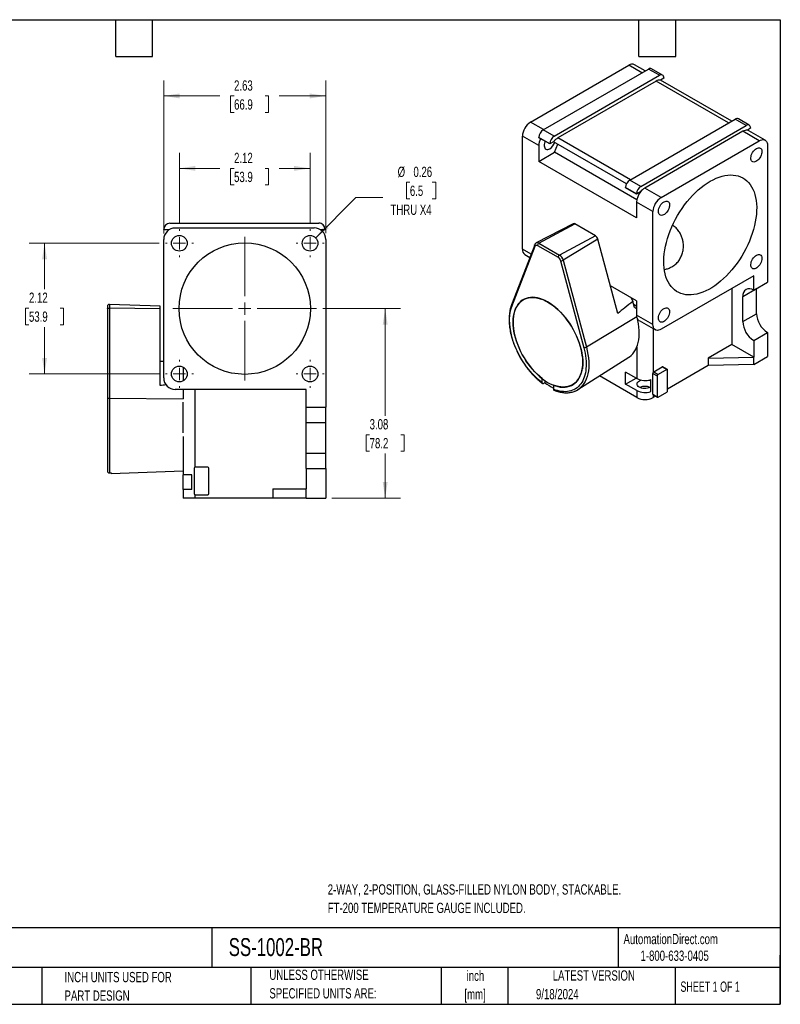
# Model space of a CAD drawing. Header units: inches. Extents: x 0.5 to 21.5, y 0.5 to 16.5.
# Tile 2 of 2: x 9.1 to 21.5, y 0.5 to 16.5. Entities that reach past the tile are written whole.
import ezdxf

# ---------------------------------------------------------------- set-up
doc = ezdxf.new("R2010")
doc.units = ezdxf.units.IN
doc.header["$LTSCALE"] = 2
doc.header["$MEASUREMENT"] = 0
doc.layers.add('TEXT', color=140, linetype='Continuous', lineweight=25)
doc.styles.add('SLDTEXTSTYLE0', font='TXT', dxfattribs={"width": 0.7})
doc.styles.add('SLDTEXTSTYLE1', font='TXT', dxfattribs={"width": 0.65})
doc.dimstyles.new('SLDDIMSTYLE0', dxfattribs={"dimtxt": 0.169922, "dimasz": 0.26, "dimexe": 0, "dimexo": 0.0625, "dimgap": 0.04248, "dimtad": 0, "dimtih": 1, "dimtoh": 1, "dimrnd": 1e-09, "dimzin": 12, "dimdsep": 46, "dimtxsty": 'SLDTEXTSTYLE0', "dimsah": 1, "dimcen": 0.09, "dimadec": 0, "dimazin": 3, "dimtfac": 1, "dimtofl": 0, "dimtmove": 0, "dimatfit": 3, "dimfxl": 0, "dimfrac": 2, "dimtolj": 1, "dimtzin": 12, "dimarcsym": 0})
doc.dimstyles.new('SLDDIMSTYLE3', dxfattribs={"dimtxt": 0.169922, "dimasz": 0.26, "dimexe": 0, "dimexo": 0.0625, "dimgap": 0.04248, "dimtad": 0, "dimtih": 1, "dimtoh": 1, "dimrnd": 1e-09, "dimdsep": 46, "dimtxsty": 'SLDTEXTSTYLE0', "dimsah": 1, "dimcen": 0, "dimadec": 0, "dimazin": 2, "dimtfac": 1, "dimtofl": 0, "dimtmove": 0, "dimatfit": 3, "dimfxl": 0, "dimfrac": 2, "dimtolj": 1, "dimtzin": 12, "dimarcsym": 0})

# ---------------------------------------------------------------- blocks, each defined once
blk = doc.blocks.new('_D_3')
at = {"color": 7, "linetype": 'Continuous', "lineweight": 0}
for p, q in [((11.406, 12.867), (9.293, 12.867)), ((9.543, 12.867), (9.543, 12.121)), ((9.29, 11.813), (9.233, 11.813)), ((9.233, 11.813), (9.233, 11.543)), ((9.795, 11.813), (9.852, 11.813)), ((9.852, 11.813), (9.852, 11.543)), ((9.233, 11.543), (9.29, 11.543)), ((9.852, 11.543), (9.795, 11.543)), ((9.543, 10.743), (9.543, 11.505)), ((11.406, 10.743), (9.293, 10.743))]:
    blk.add_line(p, q, dxfattribs=at)
at = {"color": 7, "linetype": 'Continuous', "lineweight": 18}
for points in [[(9.543, 12.867), (9.503, 12.607), (9.583, 12.607)], [(9.543, 10.743), (9.583, 11.003), (9.503, 11.003)]]:
    blk.add_solid(points, dxfattribs=at)
at = {"color": 7, "linetype": 'Continuous', "lineweight": 18, "char_height": 0.1667, "attachment_point": 1, "style": 'SLDTEXTSTYLE0'}
for s, insert in [('2.12', (9.29, 12.066)), ('53.9', (9.29, 11.758))]:
    blk.add_mtext(s, dxfattribs=dict(at, insert=insert))
blk = doc.blocks.new('_D_4')
at = {"color": 7, "linetype": 'Continuous', "lineweight": 0}
for p, q in [((11.734, 13.195), (11.734, 14.334)), ((13.858, 13.195), (13.858, 14.334)), ((11.734, 14.084), (12.393, 14.084)), ((12.623, 14.084), (12.566, 14.084)), ((12.566, 14.084), (12.566, 13.814)), ((13.128, 14.084), (13.185, 14.084)), ((13.185, 14.084), (13.185, 13.814)), ((13.858, 14.084), (13.358, 14.084)), ((12.566, 13.814), (12.623, 13.814)), ((13.185, 13.814), (13.128, 13.814))]:
    blk.add_line(p, q, dxfattribs=at)
at = {"color": 7, "linetype": 'Continuous', "lineweight": 18}
for points in [[(11.734, 14.084), (11.994, 14.044), (11.994, 14.124)], [(13.858, 14.084), (13.598, 14.124), (13.598, 14.044)]]:
    blk.add_solid(points, dxfattribs=at)
at = {"color": 7, "linetype": 'Continuous', "lineweight": 18, "char_height": 0.1667, "attachment_point": 1, "style": 'SLDTEXTSTYLE0'}
for s, insert in [('2.12', (12.623, 14.337)), ('53.9', (12.623, 14.028))]:
    blk.add_mtext(s, dxfattribs=dict(at, insert=insert))
blk = doc.blocks.new('_D_5')
at = {"color": 7, "linetype": 'Continuous', "lineweight": 0}
for p, q in [((15.48, 13.858), (15.423, 13.858)), ((15.423, 13.858), (15.423, 13.588)), ((15.844, 13.858), (15.901, 13.858)), ((15.901, 13.858), (15.901, 13.588)), ((13.949, 12.957), (14.603, 13.611)), ((14.603, 13.611), (15.04, 13.611)), ((15.423, 13.588), (15.48, 13.588)), ((15.901, 13.588), (15.844, 13.588))]:
    blk.add_line(p, q, dxfattribs=at)
at = {"color": 7, "linetype": 'Continuous', "lineweight": 18}
blk.add_solid([(13.949, 12.957), (14.161, 13.113), (14.105, 13.169)], dxfattribs=at)
at = {"color": 7, "linetype": 'Continuous', "lineweight": 18, "char_height": 0.1667, "attachment_point": 1, "style": 'SLDTEXTSTYLE0'}
for s, insert in [('%%c', (15.281, 14.111)), ('0.26', (15.538, 14.111)), ('6.5', (15.48, 13.803)), ('THRU X4', (15.165, 13.495))]:
    blk.add_mtext(s, dxfattribs=dict(at, insert=insert))
blk = doc.blocks.new('_D_6')
at = {"color": 7, "linetype": 'Continuous', "lineweight": 0}
for p, q in [((14.064, 11.805), (15.329, 11.805)), ((15.079, 11.805), (15.079, 10.064)), ((14.826, 9.756), (14.769, 9.756)), ((14.769, 9.756), (14.769, 9.486)), ((15.331, 9.756), (15.388, 9.756)), ((15.388, 9.756), (15.388, 9.486)), ((14.769, 9.486), (14.826, 9.486)), ((15.079, 8.726), (15.079, 9.448)), ((15.388, 9.486), (15.331, 9.486)), ((14.212, 8.726), (15.329, 8.726))]:
    blk.add_line(p, q, dxfattribs=at)
at = {"color": 7, "linetype": 'Continuous', "lineweight": 18}
for points in [[(15.079, 11.805), (15.039, 11.545), (15.119, 11.545)], [(15.079, 8.726), (15.119, 8.986), (15.039, 8.986)]]:
    blk.add_solid(points, dxfattribs=at)
at = {"color": 7, "linetype": 'Continuous', "lineweight": 18, "char_height": 0.1667, "attachment_point": 1, "style": 'SLDTEXTSTYLE0'}
for s, insert in [('3.08', (14.826, 10.009)), ('78.2', (14.826, 9.701))]:
    blk.add_mtext(s, dxfattribs=dict(at, insert=insert))
blk = doc.blocks.new('_D_7')
at = {"color": 7, "linetype": 'Continuous', "lineweight": 0}
for p, q in [((11.48, 13.028), (11.48, 15.511)), ((14.112, 13.03), (14.112, 15.511)), ((11.48, 15.261), (12.393, 15.261)), ((12.623, 15.261), (12.566, 15.261)), ((12.566, 15.261), (12.566, 14.991)), ((13.128, 15.261), (13.185, 15.261)), ((13.185, 15.261), (13.185, 14.991)), ((14.112, 15.261), (13.358, 15.261)), ((12.566, 14.991), (12.623, 14.991)), ((13.185, 14.991), (13.128, 14.991))]:
    blk.add_line(p, q, dxfattribs=at)
at = {"color": 7, "linetype": 'Continuous', "lineweight": 18}
for points in [[(11.48, 15.261), (11.74, 15.221), (11.74, 15.301)], [(14.112, 15.261), (13.852, 15.301), (13.852, 15.221)]]:
    blk.add_solid(points, dxfattribs=at)
at = {"color": 7, "linetype": 'Continuous', "lineweight": 18, "char_height": 0.1667, "attachment_point": 1, "style": 'SLDTEXTSTYLE0'}
for s, insert in [('2.63', (12.623, 15.514)), ('66.9', (12.623, 15.206))]:
    blk.add_mtext(s, dxfattribs=dict(at, insert=insert))
blk = doc.blocks.new('SW_CENTERMARKSYMBOL_0')
at = {"color": 0, "linetype": 'Continuous', "lineweight": 18}
for p, q in [((0, 0.2), (0, 0.228)), ((-0.2, 0), (-0.228, 0)), ((0, 0), (-0.1, 0)), ((0, 0), (0, 0.1)), ((0, 0), (0, -0.1)), ((0, 0), (0.1, 0)), ((0.2, 0), (0.228, 0)), ((0, -0.2), (0, -0.228))]:
    blk.add_line(p, q, dxfattribs=at)
blk = doc.blocks.new('SW_CENTERMARKSYMBOL_1')
at = {"color": 0, "linetype": 'Continuous', "lineweight": 18}
for p, q in [((0, 0.2), (0, 0.228)), ((-0.2, 0), (-0.228, 0)), ((0, 0), (-0.1, 0)), ((0, 0), (0, 0.1)), ((0, 0), (0, -0.1)), ((0, 0), (0.1, 0)), ((0.2, 0), (0.228, 0)), ((0, -0.2), (0, -0.228))]:
    blk.add_line(p, q, dxfattribs=at)
blk = doc.blocks.new('SW_CENTERMARKSYMBOL_2')
at = {"color": 0, "linetype": 'Continuous', "lineweight": 18}
for p, q in [((0, 0.2), (0, 0.228)), ((-0.2, 0), (-0.228, 0)), ((0, 0), (-0.1, 0)), ((0, 0), (0, 0.1)), ((0, 0), (0, -0.1)), ((0, 0), (0.1, 0)), ((0.2, 0), (0.228, 0)), ((0, -0.2), (0, -0.228))]:
    blk.add_line(p, q, dxfattribs=at)
blk = doc.blocks.new('SW_CENTERMARKSYMBOL_3')
at = {"color": 0, "linetype": 'Continuous', "lineweight": 18}
for p, q in [((0, 0.2), (0, 0.228)), ((-0.2, 0), (-0.228, 0)), ((0, 0), (-0.1, 0)), ((0, 0), (0, 0.1)), ((0, 0), (0, -0.1)), ((0, 0), (0.1, 0)), ((0.2, 0), (0.228, 0)), ((0, -0.2), (0, -0.228))]:
    blk.add_line(p, q, dxfattribs=at)
blk = doc.blocks.new('SW_CENTERMARKSYMBOL_4')
at = {"color": 0, "linetype": 'Continuous', "lineweight": 18}
for p, q in [((0, 0.2), (0, 1.168)), ((-0.2, 0), (-1.168, 0)), ((0, 0), (-0.1, 0)), ((0, 0), (0, 0.1)), ((0, 0), (0, -0.1)), ((0, 0), (0.1, 0)), ((0.2, 0), (1.168, 0)), ((0, -0.2), (0, -1.168))]:
    blk.add_line(p, q, dxfattribs=at)

msp = doc.modelspace()

# ---------------------------------------------------------------- linework, layer by layer
for p, q in [((17.441, 14.835), (19.038, 15.759)), ((17.646, 14.709), (19.357, 15.698)), ((19.249, 15.636), (19.038, 15.759)), ((19.304, 15.668), (19.131, 15.768)), ((19.535, 15.596), (19.357, 15.698)), ((19.585, 15.601), (19.407, 15.703)), ((17.824, 14.606), (19.535, 15.596)), ((19.606, 15.549), (19.554, 15.519)), ((19.606, 15.555), (19.606, 15.549)), ((19.482, 15.502), (17.885, 14.579)), ((20.66, 14.822), (19.482, 15.502)), ((20.711, 14.851), (19.554, 15.519)), ((19.056, 13.895), (20.768, 14.884)), ((20.946, 14.781), (20.768, 14.884)), ((20.996, 14.786), (20.818, 14.889)), ((17.653, 14.713), (17.441, 14.835)), ((19.235, 13.792), (20.946, 14.781)), ((21.017, 14.735), (20.965, 14.705)), ((21.017, 14.74), (21.017, 14.735)), ((17.309, 12.77), (17.309, 14.606)), ((17.574, 14.453), (17.309, 14.606)), ((17.753, 14.484), (17.575, 14.587)), ((17.575, 14.582), (17.575, 14.587)), ((17.753, 14.48), (17.575, 14.582)), ((17.824, 14.606), (17.646, 14.709)), ((19.063, 13.899), (17.885, 14.579)), ((20.893, 14.688), (19.296, 13.764)), ((21.159, 14.534), (20.893, 14.688)), ((20.966, 14.704), (20.965, 14.705)), ((21.253, 14.543), (20.987, 14.696)), ((17.574, 14.453), (17.574, 14.198)), ((17.816, 14.516), (17.753, 14.48)), ((17.753, 14.48), (17.753, 14.484)), ((19.001, 13.831), (17.816, 14.516)), ((17.831, 14.347), (17.882, 14.478)), ((19.562, 13.611), (21.159, 14.534)), ((21.291, 14.458), (21.291, 12.233)), ((17.574, 14.198), (17.831, 14.347)), ((19.169, 13.574), (17.831, 14.347)), ((19.165, 13.28), (17.574, 14.198)), ((19.164, 13.669), (18.986, 13.772)), ((18.986, 13.768), (18.986, 13.772)), ((19.164, 13.665), (18.986, 13.768)), ((19.235, 13.792), (19.056, 13.895)), ((19.562, 13.611), (19.296, 13.764)), ((19.226, 13.701), (19.164, 13.665)), ((19.164, 13.665), (19.164, 13.669)), ((19.227, 13.701), (19.226, 13.701)), ((19.43, 13.382), (19.165, 13.535)), ((19.165, 13.535), (19.165, 13.28)), ((19.43, 11.545), (19.43, 13.382)), ((11.58, 13.192), (14, 13.194)), ((18.132, 13.185), (17.534, 12.873)), ((17.578, 12.868), (18.162, 13.181)), ((18.495, 12.989), (18.162, 13.181)), ((11.48, 13.087), (11.48, 13.092)), ((11.569, 13.087), (11.48, 13.087)), ((11.667, 13.115), (13.925, 13.117)), ((14.1, 13.087), (14.027, 13.087)), ((14.1, 13.094), (14.1, 13.087)), ((18.495, 12.989), (17.911, 12.676)), ((11.48, 10.679), (11.48, 12.928)), ((14.112, 12.93), (14.112, 10.205)), ((17.508, 12.844), (17.131, 11.865)), ((17.138, 11.842), (17.515, 12.821)), ((17.556, 12.83), (17.889, 12.639)), ((17.578, 12.868), (17.911, 12.676)), ((18.537, 12.931), (17.972, 12.591)), ((18.858, 11.726), (18.537, 12.931)), ((17.449, 12.689), (17.309, 12.77)), ((17.348, 12.684), (17.429, 12.637)), ((17.93, 12.582), (18.307, 11.167)), ((17.972, 12.591), (18.349, 11.176)), ((21.068, 12.338), (19.562, 11.469)), ((21.068, 12.104), (21.068, 12.338)), ((19.165, 11.93), (18.738, 12.177)), ((21.068, 12.104), (21.291, 12.233)), ((20.714, 12.134), (20.714, 11.221)), ((20.891, 12.002), (21.115, 12.131)), ((20.891, 11.593), (20.891, 12.002)), ((21.115, 11.722), (21.115, 12.131)), ((10.597, 11.873), (10.597, 11.812)), ((11.422, 11.844), (10.597, 11.873)), ((11.422, 11.802), (11.422, 11.844)), ((19.129, 11.825), (19.104, 11.922)), ((19.165, 11.842), (19.117, 11.87)), ((19.165, 11.93), (19.165, 11.698)), ((10.565, 11.802), (10.565, 10.336)), ((10.597, 11.812), (10.597, 10.346)), ((11.422, 11.802), (10.597, 11.812)), ((11.422, 10.554), (11.422, 11.802)), ((19.165, 11.804), (19.129, 11.825)), ((19.43, 11.545), (19.165, 11.698)), ((20.891, 11.593), (21.115, 11.722)), ((19.17, 11.671), (18.349, 11.176)), ((19.204, 11.613), (19.469, 11.46)), ((19.433, 11.481), (19.433, 10.769)), ((21.068, 11.287), (21.291, 11.416)), ((21.291, 11.416), (21.291, 11.025)), ((20.714, 11.221), (20.33, 10.999)), ((21.068, 11.017), (20.714, 11.221)), ((21.068, 11.287), (21.068, 11.017)), ((18.281, 11.04), (18.288, 11.036)), ((19.168, 11.18), (19.168, 10.67)), ((11.48, 10.946), (11.422, 10.946)), ((18.211, 10.49), (19.038, 11.015)), ((20.33, 10.999), (21.068, 11.017)), ((20.33, 10.999), (20.33, 10.878)), ((21.068, 10.896), (20.33, 10.878)), ((21.068, 10.896), (21.291, 11.025)), ((21.068, 10.896), (21.068, 11.017)), ((11.797, 10.854), (11.797, 10.631)), ((18.288, 10.827), (18.281, 10.831)), ((19.168, 10.67), (18.986, 10.774)), ((18.986, 10.578), (18.986, 10.774)), ((19.427, 10.753), (19.501, 10.711)), ((19.427, 10.417), (19.427, 10.753)), ((19.442, 10.778), (19.582, 10.859)), ((19.442, 10.778), (19.515, 10.735)), ((19.655, 10.816), (19.515, 10.735)), ((19.582, 10.859), (19.655, 10.816)), ((19.665, 10.817), (19.592, 10.86)), ((20.33, 10.878), (19.669, 10.497)), ((19.669, 10.471), (19.669, 10.808)), ((17.632, 10.6), (17.632, 10.668)), ((17.674, 10.6), (17.654, 10.588)), ((17.674, 10.635), (17.674, 10.6)), ((17.813, 10.563), (17.813, 10.495)), ((19.168, 10.36), (18.559, 10.711)), ((18.986, 10.578), (19.156, 10.676)), ((19.168, 10.474), (18.986, 10.578)), ((19.395, 10.457), (19.395, 10.653)), ((19.501, 10.711), (19.501, 10.374)), ((13.796, 10.492), (11.667, 10.492)), ((11.796, 10.492), (11.796, 10.34)), ((11.984, 10.492), (11.984, 9.226)), ((13.796, 10.205), (13.796, 10.492)), ((19.168, 10.474), (19.168, 10.36)), ((19.427, 10.417), (19.501, 10.374)), ((19.432, 10.408), (19.505, 10.365)), ((19.433, 10.407), (19.433, 10.36)), ((19.515, 10.366), (19.655, 10.447)), ((11.797, 10.332), (10.597, 10.346)), ((11.797, 9.787), (11.797, 10.283)), ((19.473, 10.384), (19.433, 10.36)), ((13.796, 10.205), (14.112, 10.205)), ((13.796, 9.955), (13.796, 10.205)), ((14.112, 9.955), (14.112, 10.205)), ((13.796, 9.955), (14.112, 9.955)), ((13.796, 9.455), (13.796, 9.955)), ((14.112, 9.455), (14.112, 9.955)), ((11.796, 9.729), (11.796, 9.105)), ((13.796, 9.455), (14.112, 9.455)), ((13.796, 9.205), (13.796, 9.455)), ((14.112, 9.205), (14.112, 9.455)), ((10.597, 9.134), (10.625, 9.135)), ((10.625, 9.126), (11.796, 9.167)), ((10.625, 9.135), (10.625, 9.126)), ((11.976, 9.211), (11.976, 8.799)), ((12.194, 9.231), (11.996, 9.231)), ((12.214, 8.799), (12.214, 9.211)), ((13.796, 9.205), (13.796, 8.874)), ((13.796, 9.205), (14.112, 9.205)), ((14.112, 9.205), (14.112, 8.726)), ((11.937, 9.105), (11.796, 9.105)), ((11.796, 8.865), (11.796, 9.105)), ((11.937, 8.865), (11.937, 9.105)), ((11.796, 8.865), (11.796, 8.726)), ((11.937, 8.865), (11.796, 8.865)), ((13.252, 8.874), (13.252, 8.726)), ((13.252, 8.874), (13.796, 8.874)), ((13.796, 8.726), (13.796, 8.874)), ((11.984, 8.726), (11.796, 8.726)), ((11.984, 8.783), (11.984, 8.726)), ((13.252, 8.726), (11.984, 8.726)), ((11.996, 8.779), (12.194, 8.779)), ((13.796, 8.726), (13.252, 8.726)), ((13.796, 8.726), (14.112, 8.726))]:
    msp.add_line(p, q)
at = {"flags": 128}
for points in [[(20.987, 14.696), (20.979, 14.7), (20.966, 14.704)], [(17.679, 14.523), (17.675, 14.514), (17.668, 14.492), (17.664, 14.47), (17.663, 14.45), (17.666, 14.432), (17.671, 14.416), (17.68, 14.404), (17.691, 14.395), (17.705, 14.391), (17.72, 14.391), (17.737, 14.395), (17.754, 14.403)], [(21.112, 14.407), (21.129, 14.415), (21.145, 14.419), (21.161, 14.419), (21.174, 14.414), (21.185, 14.406), (21.194, 14.394), (21.2, 14.378), (21.202, 14.36), (21.201, 14.339), (21.197, 14.318), (21.19, 14.296), (21.18, 14.274), (21.168, 14.253), (21.153, 14.234), (21.137, 14.217), (21.12, 14.204), (21.103, 14.194), (21.086, 14.188), (21.07, 14.186), (21.056, 14.188), (21.043, 14.195), (21.033, 14.205), (21.026, 14.219), (21.022, 14.236), (21.021, 14.255), (21.024, 14.276), (21.029, 14.299), (21.038, 14.321), (21.049, 14.342), (21.063, 14.362), (21.078, 14.38), (21.095, 14.395), (21.112, 14.407)], [(21.159, 14.534), (21.18, 14.544), (21.2, 14.55), (21.219, 14.552), (21.237, 14.55), (21.253, 14.543), (21.266, 14.533), (21.277, 14.519), (21.285, 14.501), (21.29, 14.481), (21.291, 14.458)], [(20.361, 13.874), (20.41, 13.9), (20.458, 13.923), (20.507, 13.942), (20.554, 13.957), (20.601, 13.967), (20.647, 13.974), (20.692, 13.977), (20.735, 13.975), (20.776, 13.97), (20.816, 13.96), (20.854, 13.947), (20.89, 13.929), (20.924, 13.908), (20.956, 13.883), (20.984, 13.854), (21.011, 13.821), (21.034, 13.785), (21.055, 13.746), (21.073, 13.704), (21.088, 13.659), (21.099, 13.611), (21.108, 13.56), (21.113, 13.507), (21.116, 13.452), (21.115, 13.395), (21.111, 13.336), (21.104, 13.276), (21.094, 13.215), (21.08, 13.153), (21.064, 13.091), (21.045, 13.028), (21.023, 12.964), (20.998, 12.901), (20.97, 12.839), (20.94, 12.777), (20.908, 12.716), (20.873, 12.656), (20.836, 12.598), (20.797, 12.541), (20.756, 12.487), (20.713, 12.434), (20.669, 12.384), (20.624, 12.337), (20.578, 12.292), (20.53, 12.25), (20.483, 12.212), (20.434, 12.176), (20.385, 12.144), (20.336, 12.116), (20.287, 12.092), (20.239, 12.071), (20.191, 12.054), (20.144, 12.041), (20.097, 12.033), (20.052, 12.028), (20.008, 12.027), (19.966, 12.031), (19.925, 12.038), (19.886, 12.05), (19.849, 12.065), (19.814, 12.085), (19.781, 12.108), (19.751, 12.135), (19.724, 12.166), (19.699, 12.2), (19.677, 12.238), (19.657, 12.279), (19.641, 12.322), (19.628, 12.369), (19.618, 12.418), (19.61, 12.47), (19.606, 12.524), (19.606, 12.58), (19.608, 12.638), (19.614, 12.697), (19.622, 12.758), (19.634, 12.819), (19.649, 12.882), (19.667, 12.945), (19.687, 13.008), (19.711, 13.071), (19.737, 13.134), (19.766, 13.196), (19.797, 13.257), (19.831, 13.318), (19.867, 13.377), (19.905, 13.434), (19.945, 13.49), (19.987, 13.544), (20.03, 13.595), (20.075, 13.644), (20.12, 13.69), (20.167, 13.733), (20.215, 13.773), (20.263, 13.81), (20.312, 13.844), (20.361, 13.874)], [(19.61, 13.54), (19.627, 13.548), (19.643, 13.552), (19.659, 13.552), (19.672, 13.547), (19.684, 13.539), (19.692, 13.527), (19.698, 13.511), (19.7, 13.493), (19.699, 13.472), (19.695, 13.451), (19.688, 13.429), (19.678, 13.407), (19.666, 13.386), (19.651, 13.367), (19.635, 13.35), (19.618, 13.337), (19.601, 13.327), (19.584, 13.321), (19.568, 13.319), (19.554, 13.321), (19.541, 13.328), (19.531, 13.338), (19.524, 13.352), (19.52, 13.369), (19.519, 13.388), (19.522, 13.409), (19.527, 13.431), (19.536, 13.454), (19.547, 13.475), (19.561, 13.495), (19.576, 13.513), (19.593, 13.528), (19.61, 13.54)], [(21.112, 12.673), (21.129, 12.681), (21.145, 12.685), (21.161, 12.684), (21.174, 12.68), (21.185, 12.671), (21.194, 12.659), (21.2, 12.644), (21.202, 12.625), (21.201, 12.605), (21.197, 12.583), (21.19, 12.561), (21.18, 12.539), (21.168, 12.518), (21.153, 12.499), (21.137, 12.483), (21.12, 12.469), (21.103, 12.459), (21.086, 12.453), (21.07, 12.451), (21.056, 12.454), (21.043, 12.46), (21.033, 12.471), (21.026, 12.485), (21.022, 12.502), (21.021, 12.521), (21.024, 12.542), (21.029, 12.564), (21.038, 12.586), (21.049, 12.608), (21.063, 12.628), (21.078, 12.646), (21.095, 12.661), (21.112, 12.673)], [(18.281, 11.04), (18.273, 11.093), (18.261, 11.146), (18.247, 11.2), (18.23, 11.255), (18.21, 11.309), (18.187, 11.363), (18.162, 11.417), (18.134, 11.469), (18.104, 11.521), (18.072, 11.571), (18.037, 11.619), (18.002, 11.665), (17.964, 11.709), (17.925, 11.751), (17.886, 11.79), (17.845, 11.825), (17.803, 11.858), (17.761, 11.888), (17.719, 11.913), (17.677, 11.936), (17.635, 11.954), (17.594, 11.969), (17.553, 11.979), (17.514, 11.986), (17.475, 11.989), (17.438, 11.987), (17.402, 11.982), (17.368, 11.972), (17.337, 11.959), (17.307, 11.941), (17.279, 11.92), (17.254, 11.895), (17.232, 11.867), (17.212, 11.835), (17.196, 11.8), (17.182, 11.762), (17.171, 11.721), (17.163, 11.678), (17.158, 11.633), (17.157, 11.585), (17.158, 11.535), (17.163, 11.484), (17.171, 11.432), (17.182, 11.379), (17.196, 11.325), (17.212, 11.27), (17.232, 11.216), (17.254, 11.162), (17.279, 11.108), (17.307, 11.055), (17.337, 11.004), (17.368, 10.953), (17.402, 10.905), (17.438, 10.858), (17.475, 10.814), (17.514, 10.772), (17.553, 10.733), (17.594, 10.696), (17.635, 10.663), (17.677, 10.633), (17.719, 10.607), (17.761, 10.584), (17.803, 10.565), (17.845, 10.55), (17.886, 10.539), (17.925, 10.531), (17.964, 10.528), (18.002, 10.529), (18.037, 10.534), (18.072, 10.543), (18.104, 10.556), (18.134, 10.572), (18.162, 10.593), (18.187, 10.617), (18.21, 10.645), (18.23, 10.676), (18.247, 10.711), (18.261, 10.748), (18.273, 10.788), (18.281, 10.831)], [(17.632, 10.668), (17.591, 10.701), (17.55, 10.738), (17.511, 10.777), (17.473, 10.819), (17.436, 10.863), (17.4, 10.91), (17.367, 10.958), (17.335, 11.009), (17.306, 11.06), (17.279, 11.113), (17.254, 11.166), (17.232, 11.22), (17.213, 11.275), (17.196, 11.329), (17.182, 11.383), (17.172, 11.436), (17.164, 11.488), (17.16, 11.538), (17.159, 11.588), (17.16, 11.635), (17.165, 11.68), (17.173, 11.723), (17.184, 11.764), (17.199, 11.801), (17.216, 11.836), (17.235, 11.867), (17.258, 11.895), (17.283, 11.92), (17.31, 11.941), (17.34, 11.958), (17.372, 11.971), (17.406, 11.98), (17.442, 11.985), (17.479, 11.986), (17.517, 11.983), (17.557, 11.976), (17.598, 11.965), (17.639, 11.951), (17.681, 11.932), (17.723, 11.909), (17.765, 11.883), (17.806, 11.854), (17.848, 11.821), (17.888, 11.785), (17.928, 11.746), (17.966, 11.705), (18.003, 11.661), (18.039, 11.614), (18.073, 11.566), (18.105, 11.516), (18.135, 11.465), (18.162, 11.412), (18.187, 11.359), (18.21, 11.305), (18.23, 11.251), (18.247, 11.196), (18.261, 11.143), (18.272, 11.089), (18.28, 11.037), (18.285, 10.986), (18.286, 10.937), (18.285, 10.889), (18.281, 10.843), (18.273, 10.8), (18.263, 10.759), (18.249, 10.721), (18.233, 10.686), (18.213, 10.654), (18.191, 10.625), (18.166, 10.6), (18.139, 10.579), (18.11, 10.561), (18.078, 10.548), (18.045, 10.538), (18.009, 10.532), (17.972, 10.53), (17.934, 10.532), (17.895, 10.539), (17.854, 10.549), (17.813, 10.563)], [(19.071, 11.984), (19.075, 11.978), (19.104, 11.922)], [(19.61, 11.806), (19.627, 11.814), (19.643, 11.818), (19.659, 11.817), (19.672, 11.813), (19.684, 11.804), (19.692, 11.792), (19.698, 11.777), (19.7, 11.758), (19.699, 11.738), (19.695, 11.716), (19.688, 11.694), (19.678, 11.672), (19.666, 11.651), (19.651, 11.632), (19.635, 11.616), (19.618, 11.602), (19.601, 11.592), (19.584, 11.586), (19.568, 11.584), (19.554, 11.587), (19.541, 11.593), (19.531, 11.604), (19.524, 11.618), (19.52, 11.635), (19.519, 11.654), (19.522, 11.675), (19.527, 11.697), (19.536, 11.719), (19.547, 11.741), (19.561, 11.761), (19.576, 11.779), (19.593, 11.794), (19.61, 11.806)], [(19.038, 11.016), (19.048, 11.022), (19.077, 11.045), (19.103, 11.071), (19.126, 11.101), (19.147, 11.135), (19.165, 11.172), (19.18, 11.212), (19.191, 11.254), (19.2, 11.3), (19.205, 11.348), (19.207, 11.398), (19.206, 11.45), (19.202, 11.503), (19.195, 11.558), (19.184, 11.614), (19.178, 11.639)], [(19.562, 11.469), (19.542, 11.459), (19.522, 11.453), (19.502, 11.451), (19.485, 11.453), (19.469, 11.46), (19.455, 11.47), (19.445, 11.484), (19.437, 11.502), (19.432, 11.522), (19.43, 11.545)], [(18.349, 11.176), (18.363, 11.118), (18.374, 11.06), (18.382, 11.003), (18.387, 10.948), (18.388, 10.895), (18.386, 10.843), (18.381, 10.793), (18.372, 10.746), (18.361, 10.702), (18.346, 10.66), (18.328, 10.622), (18.308, 10.587), (18.284, 10.555), (18.258, 10.527), (18.255, 10.524)], [(19.395, 10.531), (19.382, 10.524), (19.362, 10.516), (19.339, 10.51), (19.315, 10.507), (19.291, 10.507), (19.267, 10.509), (19.244, 10.514), (19.223, 10.522), (19.205, 10.531), (19.19, 10.542), (19.18, 10.555), (19.173, 10.569), (19.172, 10.583), (19.175, 10.597), (19.182, 10.61), (19.194, 10.622), (19.209, 10.633), (19.209, 10.633)], [(19.209, 10.633), (19.228, 10.642), (19.235, 10.645)], [(10.597, 10.346), (10.597, 10.285), (10.597, 10.222), (10.597, 10.158), (10.597, 10.094), (10.597, 10.029), (10.597, 9.964), (10.597, 9.9), (10.597, 9.836), (10.597, 9.774), (10.597, 9.712), (10.597, 9.653), (10.597, 9.595), (10.597, 9.539), (10.597, 9.486), (10.597, 9.436), (10.597, 9.389), (10.597, 9.345), (10.597, 9.305), (10.597, 9.268), (10.597, 9.235), (10.597, 9.206), (10.597, 9.181), (10.597, 9.161), (10.597, 9.145), (10.597, 9.134)]]:
    msp.add_lwpolyline(points, dxfattribs=at)
for centre, radius in [((11.734, 12.867), 0.128), ((13.858, 12.867), 0.128), ((12.796, 11.805), 1.068), ((11.734, 10.743), 0.128), ((13.858, 10.743), 0.128)]:
    msp.add_circle(centre, radius)
for centre, radius, start, end in [((19.092, 15.685), 0.0918, 64.8763, 126.4925), ((19.386, 15.66), 0.048, 64.0703, 127.2985), ((19.563, 15.562), 0.0437, 350.7965, 129.2682), ((19.542, 15.409), 0.11, 83.8247, 122.9106), ((20.797, 14.846), 0.048, 64.0703, 127.2985), ((17.594, 14.595), 0.285, 122.4145, 177.6107), ((20.973, 14.747), 0.0437, 350.7965, 129.2682), ((17.836, 14.445), 0.262, 152.5986, 178.2658), ((17.729, 14.58), 0.154, 122.6327, 177.3924), ((17.907, 14.477), 0.154, 122.6327, 177.3924), ((18.014, 14.368), 0.247, 121.244, 143.1816), ((20.953, 14.595), 0.11, 83.8247, 122.9106), ((17.647, 14.569), 0.197, 302.6545, 341.2533), ((19.139, 13.765), 0.154, 122.6327, 177.3924), ((19.318, 13.662), 0.154, 122.6327, 177.3924), ((19.424, 13.553), 0.247, 121.244, 143.1816), ((19.45, 13.522), 0.285, 141.2763, 177.4281), ((19.715, 13.37), 0.285, 122.4145, 177.6107), ((11.58, 13.092), 0.1, 90.0435, 180), ((14, 13.094), 0.1, 0, 90.0435), ((18.144, 13.155), 0.0319, 54.4232, 112.3834), ((11.667, 12.928), 0.187, 90.0435, 180), ((13.925, 12.93), 0.187, 0, 90.0435), ((18.441, 12.907), 0.0986, 14.5183, 57.1078), ((17.551, 12.831), 0.0457, 53.8782, 113.1572), ((17.4, 12.76), 0.0918, 173.5491, 235.1388), ((17.833, 12.555), 0.144, 14.5183, 57.1078), ((20.999, 12.018), 0.11, 51.2809, 188.7298), ((19.256, 11.688), 0.0918, 173.5491, 235.1388), ((21.497, 11.739), 0.383, 182.4873, 237.5127), ((21.273, 11.61), 0.383, 182.4873, 237.5127), ((19.457, 10.752), 0.0298, 145.1897, 177.7228), ((19.456, 10.754), 0.0278, 121.604, 147.3909), ((19.532, 10.709), 0.0307, 122.6055, 177.3945), ((19.587, 10.85), 0.0101, 65.6929, 125.6176), ((19.661, 10.809), 0.00873, 350.786, 129.2033), ((11.667, 10.679), 0.187, 180, 270), ((18.213, 11.32), 0.899, 233.1898, 243.5734), ((19.301, 10.931), 0.294, 242.939, 288.6408), ((19.32, 10.51), 0.142, 58.1966, 71.4899), ((18.047, 10.748), 0.306, 292.6249, 312.9274), ((19.301, 10.735), 0.294, 242.939, 288.6408), ((19.3, 10.34), 0.202, 65.8021, 114.1979), ((19.437, 10.416), 0.00984, 173.6169, 235.0709), ((19.638, 10.473), 0.0307, 302.6055, 357.3945), ((19.3, 10.614), 0.286, 242.391, 297.609), ((19.51, 10.373), 0.00873, 170.786, 309.2033), ((11.996, 9.211), 0.02, 90, 180), ((12.194, 9.211), 0.02, 0, 90), ((11.996, 8.799), 0.02, 180, 270), ((12.194, 8.799), 0.02, 270, 0)]:
    msp.add_arc(centre, radius, start, end)
for centre, major_axis, ratio, start_param, end_param in [((36.169, 21.907), (17.838, 10.753), 0.039436, 2.821618, 2.873139), ((36.653, 10.035), (26.088, -0.312), 0.03281, 2.870694, 2.884951)]:
    msp.add_ellipse(centre, major_axis=major_axis, ratio=ratio, start_param=start_param, end_param=end_param)
for points, knots in [([(19.616, 12.441), (19.618, 12.441), (19.641, 12.445), (19.682, 12.458), (19.743, 12.485), (19.8, 12.525), (19.851, 12.58), (19.888, 12.643), (19.914, 12.714), (19.927, 12.792), (19.925, 12.867), (19.912, 12.934), (19.892, 12.992), (19.862, 13.05), (19.819, 13.104), (19.78, 13.141), (19.753, 13.154), (19.749, 13.157)], [0, 0, 0, 0, 0.007017, 0.069421, 0.131544, 0.212794, 0.294066, 0.373965, 0.453903, 0.542207, 0.630533, 0.696517, 0.762706, 0.828628, 0.906183, 0.983687, 1, 1, 1, 1]), ([(17.515, 12.821), (17.514, 12.822), (17.511, 12.825), (17.509, 12.83), (17.507, 12.834), (17.507, 12.839), (17.508, 12.842), (17.508, 12.844), (17.508, 12.844)], [0, 0, 0, 0, 0.194505, 0.389011, 0.583516, 0.778022, 0.972527, 1, 1, 1, 1]), ([(17.533, 12.872), (17.531, 12.871), (17.524, 12.868), (17.516, 12.858), (17.51, 12.85), (17.509, 12.844), (17.509, 12.844)], [0, 0, 0, 0, 0.20628, 0.588896, 0.950232, 1, 1, 1, 1]), ([(17.515, 12.821), (17.518, 12.829), (17.524, 12.834), (17.539, 12.837), (17.547, 12.836), (17.556, 12.83)], [0, 0, 0, 0, 0.5, 0.5, 1, 1, 1, 1]), ([(17.556, 12.83), (17.556, 12.837), (17.559, 12.845), (17.567, 12.859), (17.573, 12.864), (17.578, 12.868)], [0, 0, 0, 0, 0.5, 0.5, 1, 1, 1, 1]), ([(17.911, 12.676), (17.905, 12.673), (17.899, 12.667), (17.891, 12.653), (17.889, 12.645), (17.889, 12.639)], [0, 0, 0, 0, 0.5, 0.5, 1, 1, 1, 1]), ([(17.889, 12.639), (17.898, 12.633), (17.907, 12.625), (17.921, 12.605), (17.927, 12.593), (17.93, 12.582)], [0, 0, 0, 0, 0.5, 0.5, 1, 1, 1, 1]), ([(17.93, 12.582), (17.935, 12.581), (17.943, 12.581), (17.958, 12.585), (17.966, 12.588), (17.972, 12.591)], [0, 0, 0, 0, 0.5, 0.5, 1, 1, 1, 1]), ([(10.597, 11.873), (10.588, 11.873), (10.58, 11.87), (10.569, 11.859), (10.565, 11.851), (10.565, 11.843)], [0, 0, 0, 0, 0.5, 0.5, 1, 1, 1, 1]), ([(10.565, 11.843), (10.565, 11.843), (10.565, 11.839), (10.565, 11.824), (10.565, 11.814), (10.565, 11.802)], [0, 0, 0, 0, 0.5, 0.5, 1, 1, 1, 1]), ([(17.632, 10.6), (17.447, 10.738), (17.284, 10.958), (17.092, 11.44), (17.074, 11.676), (17.138, 11.842)], [0, 0, 0, 0, 0.5, 0.5, 1, 1, 1, 1]), ([(17.131, 11.865), (17.128, 11.856), (17.12, 11.835), (17.11, 11.799), (17.102, 11.758), (17.096, 11.715), (17.092, 11.67), (17.091, 11.624), (17.093, 11.577), (17.097, 11.529), (17.103, 11.479), (17.112, 11.429), (17.123, 11.379), (17.137, 11.328), (17.153, 11.278), (17.17, 11.228), (17.189, 11.18), (17.209, 11.136), (17.227, 11.097), (17.244, 11.063), (17.261, 11.032), (17.272, 11.011), (17.278, 11.001)], [0, 0, 0, 0, 0.039432, 0.094664, 0.149944, 0.205236, 0.26051, 0.315739, 0.370901, 0.425979, 0.480952, 0.535791, 0.590452, 0.644863, 0.698896, 0.7523, 0.80451, 0.853944, 0.896546, 0.929693, 0.967979, 1, 1, 1, 1]), ([(17.132, 11.865), (17.131, 11.863), (17.129, 11.859), (17.131, 11.85), (17.136, 11.845), (17.138, 11.842)], [0, 0, 0, 0, 0.2392148, 0.6196074, 1, 1, 1, 1]), ([(10.565, 11.802), (10.565, 11.805), (10.569, 11.807), (10.58, 11.811), (10.589, 11.812), (10.597, 11.812)], [0, 0, 0, 0, 0.5, 0.5, 1, 1, 1, 1]), ([(18.307, 11.167), (18.323, 11.108), (18.334, 11.049), (18.346, 10.937), (18.346, 10.883), (18.338, 10.783), (18.328, 10.736), (18.3, 10.651), (18.28, 10.614), (18.233, 10.55), (18.205, 10.523), (18.142, 10.483), (18.107, 10.469), (18.03, 10.454), (17.989, 10.453), (17.903, 10.464), (17.859, 10.477), (17.813, 10.495)], [0, 0, 0, 0, 0.125, 0.125, 0.25, 0.25, 0.375, 0.375, 0.5, 0.5, 0.625, 0.625, 0.75, 0.75, 0.875, 0.875, 1, 1, 1, 1]), ([(18.348, 11.176), (18.343, 11.173), (18.335, 11.17), (18.32, 11.166), (18.312, 11.166), (18.307, 11.167)], [0, 0, 0, 0, 0.5, 0.5, 1, 1, 1, 1]), ([(17.278, 11.001), (17.288, 10.984), (17.303, 10.959), (17.326, 10.923), (17.347, 10.893), (17.372, 10.858), (17.399, 10.822), (17.428, 10.786), (17.459, 10.75), (17.492, 10.715), (17.526, 10.681), (17.561, 10.648), (17.597, 10.617), (17.623, 10.597), (17.636, 10.587), (17.637, 10.586)], [0, 0, 0, 0, 0.107607, 0.150859, 0.22263, 0.296976, 0.376561, 0.459433, 0.544805, 0.632049, 0.720725, 0.810508, 0.901161, 0.992504, 1, 1, 1, 1]), ([(18.288, 10.827), (18.289, 10.832), (18.29, 10.841), (18.292, 10.855), (18.293, 10.869), (18.294, 10.883), (18.295, 10.898), (18.295, 10.913), (18.295, 10.931), (18.295, 10.954), (18.294, 10.981), (18.291, 11.008), (18.289, 11.027), (18.288, 11.036)], [0, 0, 0, 0, 0.0715118, 0.1429351, 0.2143066, 0.2856632, 0.3570416, 0.4284786, 0.5000109, 0.6250911, 0.7499845, 0.8748884, 1, 1, 1, 1]), ([(17.654, 10.588), (17.651, 10.586), (17.648, 10.585), (17.643, 10.584), (17.64, 10.584), (17.634, 10.588), (17.632, 10.593), (17.632, 10.6)], [0, 0, 0, 0, 0.25, 0.25, 0.5, 0.5, 1, 1, 1, 1]), ([(17.813, 10.495), (17.813, 10.492), (17.814, 10.487), (17.817, 10.482), (17.82, 10.481), (17.821, 10.481)], [0, 0, 0, 0, 0.394402, 0.788876, 1, 1, 1, 1]), ([(17.821, 10.481), (17.822, 10.48), (17.836, 10.474), (17.863, 10.464), (17.902, 10.453), (17.94, 10.444), (17.977, 10.439), (18.014, 10.437), (18.05, 10.438), (18.085, 10.442), (18.119, 10.449), (18.145, 10.457), (18.158, 10.463), (18.161, 10.464)], [0, 0, 0, 0, 0.012047, 0.116885, 0.22202, 0.327461, 0.433237, 0.539399, 0.64603, 0.753258, 0.861272, 0.970325, 1, 1, 1, 1]), ([(10.595, 10.346), (10.588, 10.346), (10.58, 10.345), (10.569, 10.341), (10.565, 10.339), (10.565, 10.336)], [0, 0, 0, 0, 0.5, 0.5, 1, 1, 1, 1]), ([(10.565, 10.336), (10.565, 10.275), (10.565, 10.211), (10.565, 10.082), (10.565, 10.017), (10.565, 9.887), (10.565, 9.823), (10.565, 9.699), (10.565, 9.64), (10.565, 9.528), (10.565, 9.476), (10.565, 9.382), (10.565, 9.34), (10.565, 9.267), (10.565, 9.237), (10.565, 9.19), (10.565, 9.174), (10.565, 9.164)], [0, 0, 0, 0, 0.125, 0.125, 0.25, 0.25, 0.375, 0.375, 0.5, 0.5, 0.625, 0.625, 0.75, 0.75, 0.875, 0.875, 1, 1, 1, 1]), ([(10.565, 9.164), (10.565, 9.16), (10.566, 9.156), (10.569, 9.149), (10.572, 9.145), (10.58, 9.137), (10.588, 9.134), (10.597, 9.134)], [0, 0, 0, 0, 0.25, 0.25, 0.5, 0.5, 1, 1, 1, 1])]:
    msp.add_open_spline(points, degree=3, knots=knots)
for points in [[(18.348, 11.176), (18.349, 11.176), (18.349, 11.176), (18.349, 11.176)], [(10.595, 10.346), (10.596, 10.346), (10.596, 10.346), (10.597, 10.346)]]:
    msp.add_open_spline(points, degree=3)
at = {"layer": 'TEXT'}
for p, q in [((0.5, 16.5), (21.5, 16.5)), ((10.7, 15.9), (10.7, 16.5)), ((11.3, 15.9), (11.3, 16.5)), ((19.2, 15.9), (19.2, 16.5)), ((19.8, 15.9), (19.8, 16.5)), ((21.5, 16.5), (21.5, 0.5)), ((10.7, 15.9), (11.3, 15.9)), ((19.2, 15.9), (19.8, 15.9)), ((21.5, 1.742), (0.5, 1.742)), ((12.264, 1.742), (12.264, 1.1)), ((18.864, 1.742), (18.864, 1.1)), ((21.5, 0.5), (21.5, 1.3)), ((21.5, 1.1), (0.5, 1.1)), ((9.5, 1.1), (9.5, 0.5)), ((12.896, 1.1), (12.896, 0.5)), ((15.986, 1.1), (15.986, 0.5)), ((17.072, 1.1), (17.072, 0.5)), ((19.791, 1.1), (19.791, 0.5)), ((0.5, 0.5), (21.5, 0.5))]:
    msp.add_line(p, q, dxfattribs=at)

# ---------------------------------------------------------------- block references
at = {"color": 7, "linetype": 'Continuous', "lineweight": 0}
for name, p in [('SW_CENTERMARKSYMBOL_2', (11.734, 12.867)), ('SW_CENTERMARKSYMBOL_4', (12.796, 11.805)), ('SW_CENTERMARKSYMBOL_3', (13.858, 12.867)), ('SW_CENTERMARKSYMBOL_0', (11.734, 10.743)), ('SW_CENTERMARKSYMBOL_1', (13.858, 10.743))]:
    msp.add_blockref(name, p, dxfattribs=at)

# ---------------------------------------------------------------- texts
at = {"color": 7, "linetype": 'Continuous', "lineweight": 0, "char_height": 0.16667, "attachment_point": 1, "style": 'SLDTEXTSTYLE0'}
for s, insert in [('2-WAY, 2-POSITION, GLASS-FILLED NYLON BODY, STACKABLE.', (14.145, 2.45)), ('FT-200 TEMPERATURE GAUGE INCLUDED.', (14.145, 2.15))]:
    msp.add_mtext(s, dxfattribs=dict(at, insert=insert))
at = {"color": 179, "linetype": 'Continuous', "lineweight": 18, "char_height": 0.16667, "attachment_point": 1, "style": 'SLDTEXTSTYLE0'}
for s, insert in [('AutomationDirect.com', (18.952, 1.644)), ('1-800-633-0405', (19.228, 1.373))]:
    msp.add_mtext(s, dxfattribs=dict(at, insert=insert))
at = {"layer": 'TEXT'}
for s, insert, char_height, attachment_point, style in [('SS-1002-BR', (12.536, 1.576), 0.2917, 1, 'SLDTEXTSTYLE0'), ('INCH UNITS USED FOR', (9.868, 1.026), 0.16667, 1, 'SLDTEXTSTYLE0'), ('UNLESS OTHERWISE', (13.197, 1.063), 0.16667, 1, 'SLDTEXTSTYLE0'), ('inch', (16.545, 1.047), 0.1667, 2, 'SLDTEXTSTYLE0'), ('LATEST VERSION', (18.469, 1.052), 0.16667, 2, 'SLDTEXTSTYLE0'), ('SHEET 1 OF 1', (19.877, 0.87), 0.16667, 1, 'SLDTEXTSTYLE1'), ('PART DESIGN', (9.868, 0.725), 0.16667, 1, 'SLDTEXTSTYLE0'), ('SPECIFIED UNITS ARE:', (13.197, 0.762), 0.16667, 1, 'SLDTEXTSTYLE0'), ('[mm]', (16.54, 0.746), 0.1667, 2, 'SLDTEXTSTYLE0'), ('9/18/2024', (17.529, 0.749), 0.1667, 1, 'SLDTEXTSTYLE0')]:
    msp.add_mtext(s, dxfattribs=dict(at, insert=insert, char_height=char_height, attachment_point=attachment_point, style=style))

# ---------------------------------------------------------------- dimensions: what is measured, and where the dimension line sits
at = {"color": 7, "linetype": 'Continuous', "lineweight": 18}
for base, p1, p2, angle, picture, middle in [((14.112, 15.261), (11.48, 12.928), (14.112, 12.93), 0, '_D_7', (12.875, 15.261)), ((9.543, 10.743), (11.506, 12.867), (11.506, 10.743), 90, '_D_3', (9.543, 11.813)), ((15.079, 8.726), (13.964, 11.805), (14.112, 8.726), 90, '_D_6', (15.079, 9.756))]:
    dim = msp.add_linear_dim(base=base, p1=p1, p2=p2, angle=angle, dimstyle='SLDDIMSTYLE0', dxfattribs=at)
    dim.commit()
    dim.dimension.update_dxf_attribs({"geometry": picture, "text_midpoint": middle, "dimtype": 160})
dim = msp.add_linear_dim(base=(13.858, 14.084), p1=(11.734, 13.095), p2=(13.858, 13.095), dimstyle='SLDDIMSTYLE0', dxfattribs=at)
dim.commit()
dim.dimension.update_dxf_attribs({"geometry": '_D_4', "text_midpoint": (12.875, 14.084), "dimtype": 160})
dim = msp.add_diameter_dim_2p(p1=(13.768, 12.776), p2=(13.949, 12.957), text='<>\\PTHRU X4', dimstyle='SLDDIMSTYLE3', dxfattribs=at)
dim.commit()
dim.dimension.update_dxf_attribs({"geometry": '_D_5', "text_midpoint": (15.662, 13.699), "dimtype": 163})

doc.saveas('drawing.dxf')
